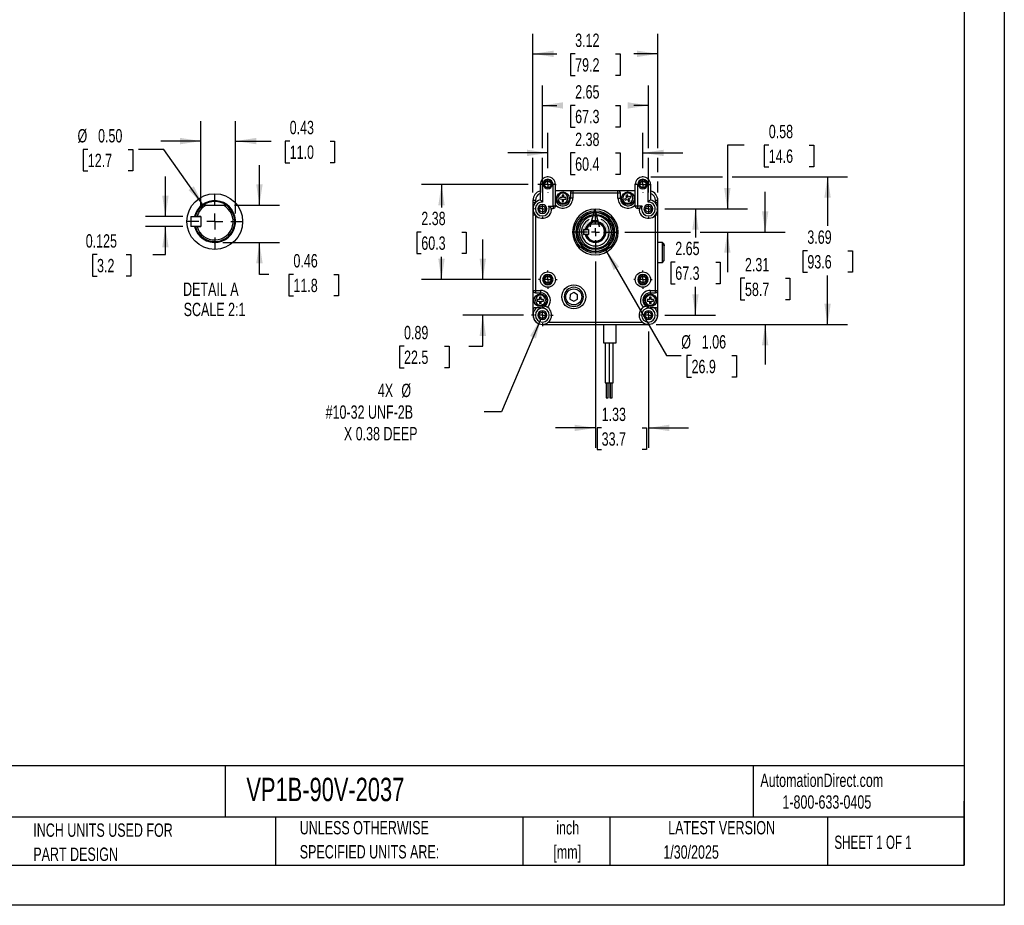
# Model space of a CAD drawing. Header units: inches. Extents: x 0 to 44, y 0 to 34.
# Tile 5 of 6: x 19.4 to 44, y 0 to 22.1. Entities that reach past the tile are written whole.
import ezdxf

# ---------------------------------------------------------------- set-up
doc = ezdxf.new("R2010")
doc.units = ezdxf.units.IN
doc.header["$LTSCALE"] = 4
doc.header["$MEASUREMENT"] = 0
doc.linetypes.add('CENTERX2', pattern=[0.8, 0.5, -0.1, 0.1, -0.1])
doc.layers.add('CENTER', color=40, linetype='CENTERX2')
doc.layers.add('SLD-DEFPOINTS', color=7, linetype='Continuous')
doc.layers.add('DIMENSIONS', color=140, linetype='Continuous', lineweight=25)
doc.layers.add('TEXT', color=140, linetype='Continuous', lineweight=25)
doc.styles.add('SLDTEXTSTYLE0', font='TXT', dxfattribs={"width": 0.7})
doc.styles.add('SLDTEXTSTYLE1', font='TXT', dxfattribs={"width": 0.65})
doc.dimstyles.new('SLDDIMSTYLE0', dxfattribs={"dimtxt": 0.339844, "dimasz": 0.52, "dimexe": 0, "dimexo": 0.0625, "dimgap": 0.084961, "dimtad": 0, "dimtih": 1, "dimtoh": 1, "dimrnd": 1e-09, "dimzin": 12, "dimdsep": 46, "dimtxsty": 'SLDTEXTSTYLE0', "dimsah": 1, "dimcen": 0.09, "dimadec": 0, "dimazin": 3, "dimtfac": 1, "dimtofl": 0, "dimtmove": 0, "dimatfit": 3, "dimfxl": 0, "dimfrac": 2, "dimtolj": 1, "dimtzin": 12, "dimarcsym": 0})
doc.dimstyles.new('SLDDIMSTYLE1', dxfattribs={"dimtxt": 0.339844, "dimasz": 0.52, "dimexe": 0, "dimexo": 0.0625, "dimgap": 0.084961, "dimtad": 0, "dimtih": 1, "dimtoh": 1, "dimrnd": 1e-09, "dimdsep": 46, "dimtxsty": 'SLDTEXTSTYLE0', "dimsah": 1, "dimcen": 0.09, "dimadec": 0, "dimazin": 2, "dimtfac": 1, "dimtmove": 0, "dimatfit": 0, "dimfxl": 0, "dimfrac": 2, "dimtolj": 1, "dimtzin": 12, "dimarcsym": 0})
doc.dimstyles.new('SLDDIMSTYLE2', dxfattribs={"dimtxt": 0.339844, "dimasz": 0.52, "dimexe": 0, "dimexo": 0.0625, "dimgap": 0.084961, "dimtad": 0, "dimtih": 1, "dimtoh": 1, "dimrnd": 1e-09, "dimzin": 12, "dimdsep": 46, "dimtxsty": 'SLDTEXTSTYLE0', "dimsah": 1, "dimcen": 0.09, "dimadec": 0, "dimazin": 3, "dimtfac": 1, "dimtmove": 0, "dimatfit": 0, "dimfxl": 0, "dimfrac": 2, "dimtolj": 1, "dimtzin": 12, "dimarcsym": 0})
doc.dimstyles.new('SLDDIMSTYLE3', dxfattribs={"dimtxt": 0.339844, "dimasz": 0.52, "dimexe": 0, "dimexo": 0.0625, "dimgap": 0.084961, "dimtad": 0, "dimtih": 1, "dimtoh": 1, "dimrnd": 1e-09, "dimzin": 12, "dimdsep": 46, "dimtxsty": 'SLDTEXTSTYLE0', "dimsah": 1, "dimcen": 0, "dimadec": 0, "dimazin": 3, "dimtfac": 1, "dimtofl": 0, "dimtmove": 0, "dimatfit": 3, "dimfxl": 0, "dimfrac": 2, "dimtolj": 1, "dimtzin": 12, "dimarcsym": 0})
doc.dimstyles.new('SLDDIMSTYLE4', dxfattribs={"dimtxt": 0.339844, "dimasz": 0.52, "dimexe": 0, "dimexo": 0.0625, "dimgap": 0.084961, "dimtad": 0, "dimtih": 1, "dimtoh": 1, "dimrnd": 1e-09, "dimzin": 12, "dimdsep": 46, "dimtxsty": 'SLDTEXTSTYLE0', "dimsah": 1, "dimcen": 0, "dimadec": 0, "dimazin": 3, "dimtfac": 1, "dimtofl": 0, "dimtmove": 0, "dimatfit": 3, "dimfxl": 0, "dimfrac": 2, "dimtolj": 1, "dimtzin": 12, "dimarcsym": 0})
doc.dimstyles.new('SLDDIMSTYLE7', dxfattribs={"dimtxt": 0.339844, "dimasz": 0.52, "dimexe": 0, "dimexo": 0.0625, "dimgap": 0.084961, "dimtad": 0, "dimtih": 1, "dimtoh": 1, "dimdec": 3, "dimlfac": 0.5, "dimrnd": 1e-09, "dimdsep": 46, "dimtxsty": 'SLDTEXTSTYLE0', "dimsah": 1, "dimcen": 0.09, "dimadec": 0, "dimazin": 2, "dimtfac": 1, "dimtdec": 3, "dimtmove": 0, "dimatfit": 0, "dimfxl": 0, "dimfrac": 2, "dimtolj": 1, "dimtzin": 12, "dimarcsym": 0})
doc.dimstyles.new('SLDDIMSTYLE8', dxfattribs={"dimtxt": 0.339844, "dimasz": 0.52, "dimexe": 0, "dimexo": 0.0625, "dimgap": 0.084961, "dimtad": 0, "dimtih": 1, "dimtoh": 1, "dimlfac": 0.5, "dimrnd": 1e-09, "dimzin": 0, "dimdsep": 46, "dimtxsty": 'SLDTEXTSTYLE0', "dimsah": 1, "dimcen": 0, "dimadec": 0, "dimazin": 0, "dimtfac": 1, "dimtofl": 0, "dimtmove": 0, "dimatfit": 3, "dimfxl": 0, "dimfrac": 2, "dimtolj": 1, "dimtzin": 12, "dimarcsym": 0})
doc.dimstyles.new('SLDDIMSTYLE9', dxfattribs={"dimtxt": 0.339844, "dimasz": 0.52, "dimexe": 0, "dimexo": 0.0625, "dimgap": 0.084961, "dimtad": 0, "dimtih": 1, "dimtoh": 1, "dimlfac": 0.5, "dimrnd": 1e-09, "dimdsep": 46, "dimtxsty": 'SLDTEXTSTYLE0', "dimsah": 1, "dimcen": 0.09, "dimadec": 0, "dimazin": 2, "dimtfac": 1, "dimtmove": 0, "dimatfit": 0, "dimfxl": 0, "dimfrac": 2, "dimtolj": 1, "dimtzin": 12, "dimarcsym": 0})

# ---------------------------------------------------------------- blocks, each defined once
blk = doc.blocks.new('SW_NOTE_0')
at = {"layer": 'TEXT', "color": 0, "linetype": 'CENTERX2', "lineweight": 18, "char_height": 0.4, "attachment_point": 1, "style": 'SLDTEXTSTYLE0'}
for s, insert in [('IRONHORSE VP1 SERIES PARALLEL SHAFT DC GEAR MOTOR, 1/25HP, 90 VDC, 37RPM,', (0, 0.516)), ('74LB-IN FULL LOAD TORQUE, 0.67 FLA, 79:1 RATIO, 1/2IN SHAFT DIAMETER', (0, -0.064))]:
    blk.add_mtext(s, dxfattribs=dict(at, insert=insert))
blk = doc.blocks.new('SW_NOTE_0_1')
at = {"layer": 'TEXT', "color": 0, "linetype": 'CENTERX2', "lineweight": 18, "char_height": 0.3333, "attachment_point": 2, "style": 'SLDTEXTSTYLE0'}
for s, insert in [('inch', (0.5, 0.43)), ('[mm]', (0.489, -0.172))]:
    blk.add_mtext(s, dxfattribs=dict(at, insert=insert))
blk = doc.blocks.new('SW_NOTE_0_2')
at = {"layer": 'TEXT', "color": 0, "linetype": 'CENTERX2', "lineweight": 18, "char_height": 0.33333, "attachment_point": 1, "style": 'SLDTEXTSTYLE0'}
for s, insert in [('UNLESS OTHERWISE', (0, 0.43)), ('SPECIFIED UNITS ARE:', (0, -0.172))]:
    blk.add_mtext(s, dxfattribs=dict(at, insert=insert))
blk = doc.blocks.new('SW_NOTE_0_6')
at = {"layer": 'TEXT', "color": 0, "linetype": 'CENTERX2', "lineweight": 18, "char_height": 0.33333, "attachment_point": 1, "style": 'SLDTEXTSTYLE0'}
for s, insert in [('INCH UNITS USED FOR', (0, 0.43)), ('PART DESIGN', (0, -0.172))]:
    blk.add_mtext(s, dxfattribs=dict(at, insert=insert))
blk = doc.blocks.new('_D')
at = {"layer": 'DIMENSIONS'}
for p, q in [((32.457, 18.907), (32.457, 20.472)), ((35.107, 18.907), (35.107, 20.472)), ((32.457, 19.972), (32.817, 19.972)), ((33.277, 19.972), (33.163, 19.972)), ((33.163, 19.972), (33.163, 19.432)), ((34.287, 19.972), (34.401, 19.972)), ((34.401, 19.972), (34.401, 19.432)), ((35.107, 19.972), (34.747, 19.972)), ((33.163, 19.432), (33.277, 19.432)), ((34.401, 19.432), (34.287, 19.432)), ((32.457, 17.797), (32.457, 18.667)), ((35.107, 17.797), (35.107, 18.667))]:
    blk.add_line(p, q, dxfattribs=at)
for points in [[(32.457, 19.972), (32.977, 19.892), (32.977, 20.052)], [(35.107, 19.972), (34.587, 20.052), (34.587, 19.892)]]:
    blk.add_solid(points, dxfattribs=at)
at = {"layer": 'DIMENSIONS', "char_height": 0.3333, "attachment_point": 1, "style": 'SLDTEXTSTYLE0'}
for s, insert in [('2.65', (33.277, 20.478)), ('67.3', (33.277, 19.862))]:
    blk.add_mtext(s, dxfattribs=dict(at, insert=insert))
blk = doc.blocks.new('_D_1')
at = {"layer": 'DIMENSIONS'}
for p, q in [((32.222, 18.907), (32.222, 21.761)), ((35.342, 18.907), (35.342, 21.761)), ((32.222, 21.261), (32.817, 21.261)), ((33.277, 21.261), (33.163, 21.261)), ((33.163, 21.261), (33.163, 20.721)), ((34.287, 21.261), (34.401, 21.261)), ((34.401, 21.261), (34.401, 20.721)), ((35.342, 21.261), (34.747, 21.261)), ((33.163, 20.721), (33.277, 20.721)), ((34.401, 20.721), (34.287, 20.721)), ((32.222, 17.802), (32.222, 18.667)), ((35.342, 18.309), (35.342, 18.667)), ((35.342, 17.802), (35.342, 18.069))]:
    blk.add_line(p, q, dxfattribs=at)
for points in [[(32.222, 21.261), (32.742, 21.181), (32.742, 21.341)], [(35.342, 21.261), (34.822, 21.341), (34.822, 21.181)]]:
    blk.add_solid(points, dxfattribs=at)
at = {"layer": 'DIMENSIONS', "char_height": 0.3333, "attachment_point": 1, "style": 'SLDTEXTSTYLE0'}
for s, insert in [('3.12', (33.277, 21.767)), ('79.2', (33.277, 21.151))]:
    blk.add_mtext(s, dxfattribs=dict(at, insert=insert))
blk = doc.blocks.new('_D_2')
at = {"layer": 'DIMENSIONS'}
for p, q in [((35.17, 18.189), (36.96, 18.189)), ((37.2, 18.189), (40.084, 18.189)), ((39.584, 18.189), (39.584, 16.962)), ((39.079, 16.346), (38.965, 16.346)), ((38.965, 16.346), (38.965, 15.806)), ((40.089, 16.346), (40.203, 16.346)), ((40.203, 16.346), (40.203, 15.806)), ((38.965, 15.806), (39.079, 15.806)), ((40.203, 15.806), (40.089, 15.806)), ((39.584, 14.502), (39.584, 15.729)), ((35.302, 14.502), (40.084, 14.502))]:
    blk.add_line(p, q, dxfattribs=at)
for points in [[(39.584, 18.189), (39.504, 17.669), (39.664, 17.669)], [(39.584, 14.502), (39.664, 15.022), (39.504, 15.022)]]:
    blk.add_solid(points, dxfattribs=at)
at = {"layer": 'DIMENSIONS', "char_height": 0.3333, "attachment_point": 1, "style": 'SLDTEXTSTYLE0'}
for s, insert in [('3.69', (39.079, 16.851)), ('93.6', (39.079, 16.235))]:
    blk.add_mtext(s, dxfattribs=dict(at, insert=insert))
blk = doc.blocks.new('_D_3')
at = {"layer": 'DIMENSIONS'}
for p, q in [((35.517, 17.387), (36.783, 17.387)), ((36.283, 17.387), (36.283, 16.678)), ((35.778, 16.062), (35.664, 16.062)), ((35.664, 16.062), (35.664, 15.522)), ((36.788, 16.062), (36.902, 16.062)), ((36.902, 16.062), (36.902, 15.522)), ((35.664, 15.522), (35.778, 15.522)), ((36.902, 15.522), (36.788, 15.522)), ((36.283, 14.737), (36.283, 15.446)), ((35.517, 14.737), (36.783, 14.737))]:
    blk.add_line(p, q, dxfattribs=at)
for points in [[(36.283, 17.387), (36.203, 16.867), (36.363, 16.867)], [(36.283, 14.737), (36.363, 15.257), (36.203, 15.257)]]:
    blk.add_solid(points, dxfattribs=at)
at = {"layer": 'DIMENSIONS', "char_height": 0.3333, "attachment_point": 1, "style": 'SLDTEXTSTYLE0'}
for s, insert in [('2.65', (35.778, 16.568)), ('67.3', (35.778, 15.952))]:
    blk.add_mtext(s, dxfattribs=dict(at, insert=insert))
blk = doc.blocks.new('_D_4')
at = {"layer": 'DIMENSIONS'}
for p, q in [((30.969, 15.624), (30.969, 16.624)), ((32.164, 15.624), (30.469, 15.624)), ((31.984, 14.737), (30.469, 14.737)), ((30.969, 13.962), (30.969, 14.737)), ((29.001, 13.962), (28.887, 13.962)), ((28.887, 13.962), (28.887, 13.422)), ((30.011, 13.962), (30.125, 13.962)), ((30.125, 13.962), (30.125, 13.422)), ((30.623, 13.962), (30.969, 13.962)), ((28.887, 13.422), (29.001, 13.422)), ((30.125, 13.422), (30.011, 13.422))]:
    blk.add_line(p, q, dxfattribs=at)
for points in [[(30.969, 15.624), (31.049, 16.144), (30.889, 16.144)], [(30.969, 14.737), (30.889, 14.217), (31.049, 14.217)]]:
    blk.add_solid(points, dxfattribs=at)
at = {"layer": 'DIMENSIONS', "char_height": 0.3333, "attachment_point": 1, "style": 'SLDTEXTSTYLE0'}
for s, insert in [('0.89', (29.001, 14.467)), ('22.5', (29.001, 13.851))]:
    blk.add_mtext(s, dxfattribs=dict(at, insert=insert))
blk = doc.blocks.new('_D_5')
at = {"layer": 'DIMENSIONS'}
for p, q in [((32.102, 17.999), (29.437, 17.999)), ((29.937, 17.999), (29.937, 17.428)), ((32.394, 17.999), (32.342, 17.999)), ((29.432, 16.812), (29.318, 16.812)), ((29.318, 16.812), (29.318, 16.272)), ((30.442, 16.812), (30.556, 16.812)), ((30.556, 16.812), (30.556, 16.272)), ((29.318, 16.272), (29.432, 16.272)), ((30.556, 16.272), (30.442, 16.272)), ((29.937, 15.624), (29.937, 16.195)), ((32.164, 15.624), (29.437, 15.624))]:
    blk.add_line(p, q, dxfattribs=at)
for points in [[(29.937, 17.999), (29.857, 17.479), (30.017, 17.479)], [(29.937, 15.624), (30.017, 16.144), (29.857, 16.144)]]:
    blk.add_solid(points, dxfattribs=at)
at = {"layer": 'DIMENSIONS', "char_height": 0.3333, "attachment_point": 1, "style": 'SLDTEXTSTYLE0'}
for s, insert in [('2.38', (29.432, 17.317)), ('60.3', (29.432, 16.701))]:
    blk.add_mtext(s, dxfattribs=dict(at, insert=insert))
blk = doc.blocks.new('_D_6')
at = {"layer": 'DIMENSIONS'}
for p, q in [((38.025, 16.812), (38.025, 17.812)), ((34.519, 16.812), (36.163, 16.812)), ((36.403, 16.812), (38.525, 16.812)), ((37.52, 15.657), (37.406, 15.657)), ((37.406, 15.657), (37.406, 15.117)), ((38.53, 15.657), (38.644, 15.657)), ((38.644, 15.657), (38.644, 15.117)), ((37.406, 15.117), (37.52, 15.117)), ((38.644, 15.117), (38.53, 15.117)), ((35.302, 14.502), (38.525, 14.502)), ((38.025, 14.502), (38.025, 13.502))]:
    blk.add_line(p, q, dxfattribs=at)
for points in [[(38.025, 16.812), (38.105, 17.332), (37.945, 17.332)], [(38.025, 14.502), (37.945, 13.982), (38.105, 13.982)]]:
    blk.add_solid(points, dxfattribs=at)
at = {"layer": 'DIMENSIONS', "char_height": 0.3333, "attachment_point": 1, "style": 'SLDTEXTSTYLE0'}
for s, insert in [('2.31', (37.52, 16.163)), ('58.7', (37.52, 15.546))]:
    blk.add_mtext(s, dxfattribs=dict(at, insert=insert))
blk = doc.blocks.new('_D_7')
at = {"layer": 'DIMENSIONS'}
for p, q in [((37.502, 18.982), (37.08, 18.982)), ((37.08, 18.982), (37.08, 17.387)), ((38.115, 18.982), (38.001, 18.982)), ((38.001, 18.982), (38.001, 18.442)), ((39.125, 18.982), (39.239, 18.982)), ((39.239, 18.982), (39.239, 18.442)), ((38.001, 18.442), (38.115, 18.442)), ((39.239, 18.442), (39.125, 18.442)), ((35.517, 17.387), (37.58, 17.387)), ((34.519, 16.812), (36.163, 16.812)), ((36.403, 16.812), (37.58, 16.812)), ((37.08, 16.812), (37.08, 15.812))]:
    blk.add_line(p, q, dxfattribs=at)
for points in [[(37.08, 17.387), (37.16, 17.907), (37, 17.907)], [(37.08, 16.812), (37, 16.292), (37.16, 16.292)]]:
    blk.add_solid(points, dxfattribs=at)
at = {"layer": 'DIMENSIONS', "char_height": 0.3333, "attachment_point": 1, "style": 'SLDTEXTSTYLE0'}
for s, insert in [('0.58', (38.115, 19.488)), ('14.6', (38.115, 18.872))]:
    blk.add_mtext(s, dxfattribs=dict(at, insert=insert))
blk = doc.blocks.new('_D_8')
at = {"layer": 'DIMENSIONS'}
for p, q in [((34.047, 16.353), (35.561, 13.73)), ((35.561, 13.73), (35.928, 13.73)), ((36.185, 13.73), (36.071, 13.73)), ((36.071, 13.73), (36.071, 13.19)), ((37.195, 13.73), (37.309, 13.73)), ((37.309, 13.73), (37.309, 13.19)), ((36.071, 13.19), (36.185, 13.19)), ((37.309, 13.19), (37.195, 13.19))]:
    blk.add_line(p, q, dxfattribs=at)
blk.add_solid([(34.047, 16.353), (34.238, 15.862), (34.376, 15.942)], dxfattribs=at)
at = {"layer": 'DIMENSIONS', "char_height": 0.3333, "attachment_point": 1, "style": 'SLDTEXTSTYLE0'}
for s, insert in [('%%c', (35.928, 14.236)), ('1.06', (36.441, 14.236)), ('26.9', (36.185, 13.62))]:
    blk.add_mtext(s, dxfattribs=dict(at, insert=insert))
blk = doc.blocks.new('_D_9')
at = {"layer": 'DIMENSIONS'}
for p, q in [((32.426, 14.664), (31.44, 12.324)), ((31.44, 12.324), (31.003, 12.324))]:
    blk.add_line(p, q, dxfattribs=at)
blk.add_solid([(32.426, 14.664), (32.151, 14.216), (32.298, 14.154)], dxfattribs=at)
at = {"layer": 'DIMENSIONS', "attachment_point": 1, "style": 'SLDTEXTSTYLE0'}
for s, insert, char_height in [('4X', (28.347, 13.023), 0.3333), ('%%c', (28.934, 13.023), 0.3333), ('#10-32 UNF-2B', (27.041, 12.483), 0.33333), ('X 0.38 DEEP', (27.498, 11.943), 0.33333)]:
    blk.add_mtext(s, dxfattribs=dict(at, insert=insert, char_height=char_height))
blk = doc.blocks.new('_D_10')
at = {"layer": 'DIMENSIONS'}
for p, q in [((33.782, 16.074), (33.782, 11.42)), ((35.107, 14.327), (35.107, 11.42)), ((33.782, 11.92), (32.782, 11.92)), ((33.939, 11.92), (33.825, 11.92)), ((33.825, 11.92), (33.825, 11.38)), ((34.949, 11.92), (35.063, 11.92)), ((35.063, 11.92), (35.063, 11.38)), ((35.107, 11.92), (36.107, 11.92)), ((33.825, 11.38), (33.939, 11.38)), ((35.063, 11.38), (34.949, 11.38))]:
    blk.add_line(p, q, dxfattribs=at)
for points in [[(33.782, 11.92), (33.262, 12), (33.262, 11.84)], [(35.107, 11.92), (35.627, 11.84), (35.627, 12)]]:
    blk.add_solid(points, dxfattribs=at)
at = {"layer": 'DIMENSIONS', "char_height": 0.3333, "attachment_point": 1, "style": 'SLDTEXTSTYLE0'}
for s, insert in [('1.33', (33.939, 12.426)), ('33.7', (33.939, 11.81))]:
    blk.add_mtext(s, dxfattribs=dict(at, insert=insert))
blk = doc.blocks.new('_D_11')
at = {"layer": 'DIMENSIONS'}
for p, q in [((32.594, 18.409), (32.594, 19.287)), ((34.97, 18.409), (34.97, 19.287)), ((32.594, 18.787), (31.594, 18.787)), ((33.277, 18.787), (33.163, 18.787)), ((33.163, 18.787), (33.163, 18.246)), ((34.287, 18.787), (34.401, 18.787)), ((34.401, 18.787), (34.401, 18.246)), ((34.97, 18.787), (35.97, 18.787)), ((33.163, 18.246), (33.277, 18.246)), ((34.401, 18.246), (34.287, 18.246))]:
    blk.add_line(p, q, dxfattribs=at)
for points in [[(32.594, 18.787), (32.074, 18.867), (32.074, 18.707)], [(34.97, 18.787), (35.49, 18.707), (35.49, 18.867)]]:
    blk.add_solid(points, dxfattribs=at)
at = {"layer": 'DIMENSIONS', "char_height": 0.3333, "attachment_point": 1, "style": 'SLDTEXTSTYLE0'}
for s, insert in [('2.38', (33.277, 19.292)), ('60.4', (33.277, 18.676))]:
    blk.add_mtext(s, dxfattribs=dict(at, insert=insert))
blk = doc.blocks.new('SW_CENTERMARKSYMBOL_0')
at = {"layer": 'CENTER', "color": 0}
for p, q in [((0, 0.2), (0, 0.5375)), ((-0.2, 0), (-0.5375, 0)), ((0, 0), (-0.1, 0)), ((0, 0), (0, 0.1)), ((0, 0), (0, -0.1)), ((0, 0), (0.1, 0)), ((0.2, 0), (0.5375, 0)), ((0, -0.2), (0, -0.5375))]:
    blk.add_line(p, q, dxfattribs=at)
blk = doc.blocks.new('SW_CENTERMARKSYMBOL_1')
at = {"layer": 'CENTER', "color": 0}
for p, q in [((-0.2, 0), (-0.21, 0)), ((0, 0), (-0.1, 0)), ((0, 0.2), (0, 0.21)), ((0, 0), (0, 0.1)), ((0, 0), (0, -0.1)), ((0, 0), (0.1, 0)), ((0.2, 0), (0.21, 0)), ((0, -0.2), (0, -0.21))]:
    blk.add_line(p, q, dxfattribs=at)
blk = doc.blocks.new('SW_CENTERMARKSYMBOL_2')
at = {"layer": 'CENTER', "color": 0}
for p, q in [((0, 0.2), (0, 0.273)), ((-0.2, 0), (-0.273, 0)), ((0, 0), (-0.1, 0)), ((0, 0), (0, 0.1)), ((0, 0), (0, -0.1)), ((0, 0), (0.1, 0)), ((0.2, 0), (0.273, 0)), ((0, -0.2), (0, -0.273))]:
    blk.add_line(p, q, dxfattribs=at)
blk = doc.blocks.new('SW_CENTERMARKSYMBOL_3')
at = {"layer": 'CENTER', "color": 0}
for p, q in [((-0.2, 0), (-0.23, 0)), ((0, 0), (-0.1, 0)), ((0, 0.2), (0, 0.23)), ((0, 0), (0, 0.1)), ((0, 0), (0, -0.1)), ((0, 0), (0.1, 0)), ((0.2, 0), (0.23, 0)), ((0, -0.2), (0, -0.23))]:
    blk.add_line(p, q, dxfattribs=at)
blk = doc.blocks.new('SW_CENTERMARKSYMBOL_4')
at = {"layer": 'CENTER', "color": 0}
for p, q in [((-0.2, 0), (-0.23, 0)), ((0, 0), (-0.1, 0)), ((0, 0.2), (0, 0.23)), ((0, 0), (0, 0.1)), ((0, 0), (0, -0.1)), ((0, 0), (0.1, 0)), ((0.2, 0), (0.23, 0)), ((0, -0.2), (0, -0.23))]:
    blk.add_line(p, q, dxfattribs=at)
blk = doc.blocks.new('SW_CENTERMARKSYMBOL_5')
at = {"layer": 'CENTER', "color": 0}
for p, q in [((-0.2, 0), (-0.21, 0)), ((0, 0), (-0.1, 0)), ((0, 0.2), (0, 0.21)), ((0, 0), (0, 0.1)), ((0, 0), (0, -0.1)), ((0, 0), (0.1, 0)), ((0.2, 0), (0.21, 0)), ((0, -0.2), (0, -0.21))]:
    blk.add_line(p, q, dxfattribs=at)
blk = doc.blocks.new('SW_CENTERMARKSYMBOL_6')
at = {"layer": 'CENTER', "color": 0}
for p, q in [((-0.2, 0), (-0.21, 0)), ((0, 0), (-0.1, 0)), ((0, 0.2), (0, 0.21)), ((0, 0), (0, 0.1)), ((0, 0), (0, -0.1)), ((0, 0), (0.1, 0)), ((0.2, 0), (0.21, 0)), ((0, -0.2), (0, -0.21))]:
    blk.add_line(p, q, dxfattribs=at)
blk = doc.blocks.new('SW_CENTERMARKSYMBOL_7')
at = {"layer": 'CENTER', "color": 0}
for p, q in [((-0.2, 0), (-0.21, 0)), ((0, 0), (-0.1, 0)), ((0, 0.2), (0, 0.21)), ((0, 0), (0, 0.1)), ((0, 0), (0, -0.1)), ((0, 0), (0.1, 0)), ((0.2, 0), (0.21, 0)), ((0, -0.2), (0, -0.21))]:
    blk.add_line(p, q, dxfattribs=at)
blk = doc.blocks.new('SW_CENTERMARKSYMBOL_8')
at = {"layer": 'CENTER', "color": 0}
for p, q in [((-0.2, 0), (-0.21, 0)), ((0, 0), (-0.1, 0)), ((0, 0.2), (0, 0.21)), ((0, 0), (0, 0.1)), ((0, 0), (0, -0.1)), ((0, 0), (0.1, 0)), ((0.2, 0), (0.21, 0)), ((0, -0.2), (0, -0.21))]:
    blk.add_line(p, q, dxfattribs=at)
blk = doc.blocks.new('_D_19')
at = {"layer": 'DIMENSIONS'}
for p, q in [((23.038, 17.198), (23.038, 18.198)), ((23.475, 17.198), (22.538, 17.198)), ((23.475, 16.948), (22.538, 16.948)), ((23.038, 16.25), (23.038, 16.948)), ((21.33, 16.25), (21.215, 16.25)), ((21.215, 16.25), (21.215, 15.71)), ((22.057, 16.25), (22.171, 16.25)), ((22.171, 16.25), (22.171, 15.71)), ((22.724, 16.25), (23.038, 16.25)), ((21.215, 15.71), (21.33, 15.71)), ((22.171, 15.71), (22.057, 15.71))]:
    blk.add_line(p, q, dxfattribs=at)
for points in [[(23.038, 17.198), (23.118, 17.718), (22.958, 17.718)], [(23.038, 16.948), (22.958, 16.428), (23.118, 16.428)]]:
    blk.add_solid(points, dxfattribs=at)
at = {"layer": 'DIMENSIONS', "char_height": 0.3333, "attachment_point": 1, "style": 'SLDTEXTSTYLE0'}
for s, insert in [('0.125', (21.047, 16.756)), ('3.2', (21.33, 16.14))]:
    blk.add_mtext(s, dxfattribs=dict(at, insert=insert))
blk = doc.blocks.new('_D_20')
at = {"layer": 'DIMENSIONS'}
for p, q in [((21.099, 18.876), (20.985, 18.876)), ((20.985, 18.876), (20.985, 18.336)), ((22.109, 18.876), (22.223, 18.876)), ((22.223, 18.876), (22.223, 18.336)), ((23.001, 18.876), (22.365, 18.876)), ((23.983, 17.482), (23.001, 18.876)), ((20.985, 18.336), (21.099, 18.336)), ((22.223, 18.336), (22.109, 18.336))]:
    blk.add_line(p, q, dxfattribs=at)
blk.add_arc((24.27, 17.073), 0.5, 80.1464, 103.9068, dxfattribs=at)
blk.add_solid([(23.983, 17.482), (23.749, 17.953), (23.618, 17.861)], dxfattribs=at)
at = {"layer": 'DIMENSIONS', "char_height": 0.3333, "attachment_point": 1, "style": 'SLDTEXTSTYLE0'}
for s, insert in [('%%c', (20.842, 19.382)), ('0.50', (21.355, 19.382)), ('12.7', (21.099, 18.766))]:
    blk.add_mtext(s, dxfattribs=dict(at, insert=insert))
blk = doc.blocks.new('_D_21')
at = {"layer": 'DIMENSIONS'}
for p, q in [((25.387, 17.479), (25.387, 18.479)), ((24.762, 17.479), (25.887, 17.479)), ((24.47, 16.552), (25.887, 16.552)), ((25.387, 15.755), (25.387, 16.552)), ((25.624, 15.755), (25.387, 15.755)), ((26.237, 15.755), (26.123, 15.755)), ((26.123, 15.755), (26.123, 15.215)), ((27.247, 15.755), (27.361, 15.755)), ((27.361, 15.755), (27.361, 15.215)), ((26.123, 15.215), (26.237, 15.215)), ((27.361, 15.215), (27.247, 15.215))]:
    blk.add_line(p, q, dxfattribs=at)
for points in [[(25.387, 17.479), (25.467, 17.999), (25.307, 17.999)], [(25.387, 16.552), (25.307, 16.032), (25.467, 16.032)]]:
    blk.add_solid(points, dxfattribs=at)
at = {"layer": 'DIMENSIONS', "char_height": 0.3333, "attachment_point": 1, "style": 'SLDTEXTSTYLE0'}
for s, insert in [('0.46', (26.237, 16.261)), ('11.8', (26.237, 15.645))]:
    blk.add_mtext(s, dxfattribs=dict(at, insert=insert))
blk = doc.blocks.new('_D_22')
at = {"layer": 'DIMENSIONS'}
for p, q in [((23.925, 17.399), (23.925, 19.582)), ((24.791, 17.273), (24.791, 19.582)), ((23.925, 19.082), (22.925, 19.082)), ((24.791, 19.082), (25.682, 19.082)), ((26.143, 19.082), (26.029, 19.082)), ((26.029, 19.082), (26.029, 18.542)), ((27.153, 19.082), (27.267, 19.082)), ((27.267, 19.082), (27.267, 18.542)), ((26.029, 18.542), (26.143, 18.542)), ((27.267, 18.542), (27.153, 18.542))]:
    blk.add_line(p, q, dxfattribs=at)
for points in [[(23.925, 19.082), (23.405, 19.162), (23.405, 19.002)], [(24.791, 19.082), (25.311, 19.002), (25.311, 19.162)]]:
    blk.add_solid(points, dxfattribs=at)
at = {"layer": 'DIMENSIONS', "char_height": 0.3333, "attachment_point": 1, "style": 'SLDTEXTSTYLE0'}
for s, insert in [('0.43', (26.143, 19.588)), ('11.0', (26.143, 18.972))]:
    blk.add_mtext(s, dxfattribs=dict(at, insert=insert))
blk = doc.blocks.new('SW_CENTERMARKSYMBOL_10')
at = {"layer": 'CENTER', "color": 0}
for p, q in [((0, 0.4), (0, 0.696)), ((-0.4, 0), (-0.696, 0)), ((0, 0), (-0.2, 0)), ((0, 0), (0, 0.2)), ((0, 0), (0, -0.2)), ((0, 0), (0.2, 0)), ((0.4, 0), (0.696, 0)), ((0, -0.4), (0, -0.696))]:
    blk.add_line(p, q, dxfattribs=at)

msp = doc.modelspace()

# ---------------------------------------------------------------- linework, layer by layer
at = {"color": 7, "linetype": 'Continuous'}
for p, q in [((44.0004, 34.0004), (44.0004, 0.0004)), ((44.0004, 0.0004), (0.0004, 0.0004))]:
    msp.add_line(p, q, dxfattribs=at)
for p, q in [((32.4039, 17.9991), (32.4039, 17.6139)), ((32.4639, 17.9991), (32.4039, 17.9991)), ((32.4639, 17.9991), (32.4639, 17.5599)), ((32.7239, 17.4591), (32.7239, 17.9991)), ((32.7839, 17.9991), (32.7239, 17.9991)), ((32.7839, 17.4591), (32.7839, 17.9991)), ((34.7799, 17.4591), (34.7799, 17.9991)), ((34.8399, 17.9991), (34.7799, 17.9991)), ((34.8399, 17.4591), (34.8399, 17.9991)), ((35.0999, 17.5599), (35.0999, 17.9991)), ((35.0999, 17.9991), (35.1599, 17.9991)), ((35.1599, 17.9991), (35.1599, 17.6139)), ((33.2174, 17.8421), (32.7839, 17.8421)), ((32.951, 17.7359), (32.9502, 17.6754)), ((32.991, 17.7354), (32.951, 17.7359)), ((32.9902, 17.6749), (32.991, 17.7354)), ((33.2174, 17.7821), (33.1574, 17.7821)), ((33.1574, 17.7821), (33.1574, 17.6551)), ((33.2174, 17.8421), (33.2174, 17.7821)), ((34.3464, 17.8421), (33.2174, 17.8421)), ((33.2174, 17.7821), (33.2174, 17.6551)), ((34.3464, 17.7821), (33.2174, 17.7821)), ((34.3464, 17.7821), (34.3464, 17.8421)), ((34.7799, 17.8421), (34.3464, 17.8421)), ((34.3464, 17.6551), (34.3464, 17.7821)), ((34.4064, 17.7821), (34.3464, 17.7821)), ((34.4064, 17.6551), (34.4064, 17.7821)), ((34.5805, 17.7368), (34.544, 17.7206)), ((34.544, 17.7206), (34.5685, 17.6653)), ((34.6051, 17.6815), (34.5805, 17.7368)), ((24.0541, 17.4791), (23.9785, 17.4791)), ((24.0541, 17.4791), (24.4866, 17.4791)), ((24.5622, 17.4791), (24.4866, 17.4791)), ((32.2219, 17.6021), (32.2219, 17.5409)), ((32.2819, 17.6021), (32.2219, 17.6021)), ((32.2219, 17.5409), (32.2219, 17.2334)), ((32.2819, 17.5409), (32.2219, 17.5409)), ((32.2819, 17.5409), (32.2819, 17.6021)), ((32.8897, 17.6762), (32.8892, 17.6362)), ((32.8892, 17.6362), (32.9497, 17.6354)), ((32.9502, 17.6754), (32.8897, 17.6762)), ((32.9497, 17.6354), (32.9488, 17.5749)), ((32.9488, 17.5749), (32.9888, 17.5744)), ((32.9888, 17.5744), (32.9897, 17.6349)), ((32.9897, 17.6349), (33.0502, 17.634)), ((33.0507, 17.674), (32.9902, 17.6749)), ((33.0502, 17.634), (33.0507, 17.674)), ((33.2174, 17.6551), (33.1574, 17.6551)), ((34.3464, 17.6551), (34.4064, 17.6551)), ((34.5685, 17.6653), (34.5132, 17.6407)), ((34.5132, 17.6407), (34.5295, 17.6042)), ((34.5295, 17.6042), (34.5848, 17.6287)), ((34.5848, 17.6287), (34.6093, 17.5734)), ((34.6604, 17.7061), (34.6051, 17.6815)), ((34.6093, 17.5734), (34.6459, 17.5897)), ((34.6213, 17.645), (34.6766, 17.6695)), ((34.6459, 17.5897), (34.6213, 17.645)), ((34.6766, 17.6695), (34.6604, 17.7061)), ((35.2819, 17.6021), (35.2819, 17.5409)), ((35.3419, 17.6021), (35.2819, 17.6021)), ((35.3419, 17.5409), (35.2819, 17.5409)), ((35.3419, 17.5409), (35.3419, 17.6021)), ((35.3419, 17.2334), (35.3419, 17.5409)), ((32.2819, 17.2334), (32.2219, 17.2334)), ((32.2219, 17.2334), (32.2219, 15.3546)), ((32.2819, 17.2334), (32.2819, 15.3546)), ((32.6142, 17.4591), (32.7239, 17.4591)), ((32.6896, 17.3991), (32.7239, 17.3991)), ((32.7839, 17.4591), (32.7239, 17.4591)), ((32.7239, 17.4591), (32.7239, 17.3991)), ((34.8399, 17.4591), (34.7799, 17.4591)), ((34.9497, 17.4591), (34.8399, 17.4591)), ((34.8399, 17.3991), (34.8399, 17.4591)), ((34.8743, 17.3991), (34.8399, 17.3991)), ((35.3419, 17.2334), (35.2819, 17.2334)), ((35.2819, 15.3546), (35.2819, 17.2334)), ((35.3419, 15.3546), (35.3419, 17.2334)), ((23.6753, 17.1981), (23.6753, 16.9481)), ((23.6753, 17.1981), (23.9253, 17.1981)), ((23.7865, 17.1991), (23.8279, 17.1991)), ((23.9253, 17.1991), (23.8279, 17.1991)), ((23.9253, 17.1991), (23.9253, 16.9471)), ((23.9253, 17.1981), (23.9253, 16.9481)), ((33.6738, 17.0147), (33.636, 17.0147)), ((33.6738, 17.0147), (33.8901, 17.0147)), ((33.9278, 17.0147), (33.8901, 17.0147)), ((23.9253, 16.9481), (23.6753, 16.9481)), ((23.8279, 16.9471), (23.7865, 16.9471)), ((23.8279, 16.9471), (23.9253, 16.9471)), ((33.4844, 16.8742), (33.4844, 16.7492)), ((33.4844, 16.8742), (33.6094, 16.8742)), ((33.6094, 16.7492), (33.4844, 16.7492)), ((33.54, 16.8747), (33.5607, 16.8747)), ((33.5607, 16.7487), (33.54, 16.7487)), ((33.6094, 16.8747), (33.5607, 16.8747)), ((33.5607, 16.7487), (33.6094, 16.7487)), ((33.6094, 16.8747), (33.6094, 16.7487)), ((33.6094, 16.8742), (33.6094, 16.7492)), ((35.4589, 16.5531), (35.3419, 16.5531)), ((35.4549, 16.5318), (35.4589, 16.5318)), ((35.4549, 16.5318), (35.4549, 16.5071)), ((35.4589, 16.5071), (35.4549, 16.5071)), ((35.5049, 16.5071), (35.4589, 16.5531)), ((35.4589, 16.5318), (35.4589, 16.5531)), ((35.4589, 16.5318), (35.5049, 16.4915)), ((35.4589, 16.0531), (35.4589, 16.5071)), ((35.5049, 16.4669), (35.4589, 16.5071)), ((35.5049, 16.4915), (35.5049, 16.5071)), ((35.5049, 16.4915), (35.5049, 16.4669)), ((35.5049, 16.0991), (35.5049, 16.4669)), ((35.3419, 16.0531), (35.4589, 16.0531)), ((35.4589, 16.0531), (35.5049, 16.0991)), ((32.2219, 15.3546), (32.2819, 15.3546)), ((32.2219, 15.3546), (32.2219, 14.8596)), ((32.2819, 15.3546), (32.4089, 15.3546)), ((32.2819, 15.3546), (32.2819, 15.2946)), ((32.2819, 15.2946), (32.4089, 15.2946)), ((32.4089, 15.3546), (32.4089, 15.2946)), ((33.2438, 15.3018), (33.1479, 15.2486)), ((33.3379, 15.2454), (33.2438, 15.3018)), ((35.1549, 15.3546), (35.2819, 15.3546)), ((35.1549, 15.3546), (35.1549, 15.2946)), ((35.1549, 15.2946), (35.2819, 15.2946)), ((35.2819, 15.2946), (35.2819, 15.3546)), ((35.2819, 15.3546), (35.3419, 15.3546)), ((35.3419, 14.8596), (35.3419, 15.3546)), ((32.3888, 15.127), (32.3283, 15.1266)), ((32.3283, 15.1266), (32.3286, 15.0866)), ((32.3286, 15.0866), (32.3891, 15.087)), ((32.4284, 15.1878), (32.3884, 15.1875)), ((32.3884, 15.1875), (32.3888, 15.127)), ((32.3891, 15.087), (32.3895, 15.0265)), ((32.3895, 15.0265), (32.4295, 15.0268)), ((32.4288, 15.1273), (32.4284, 15.1878)), ((32.4893, 15.1277), (32.4288, 15.1273)), ((32.4291, 15.0873), (32.4896, 15.0877)), ((32.4295, 15.0268), (32.4291, 15.0873)), ((32.4896, 15.0877), (32.4893, 15.1277)), ((33.1479, 15.2486), (33.146, 15.1389)), ((33.146, 15.1389), (33.2401, 15.0824)), ((33.2401, 15.0824), (33.336, 15.1357)), ((33.336, 15.1357), (33.3379, 15.2454)), ((35.0745, 15.1275), (35.0744, 15.0875)), ((35.0744, 15.0875), (35.1348, 15.0872)), ((35.135, 15.1272), (35.0745, 15.1275)), ((35.1348, 15.0872), (35.1346, 15.0267)), ((35.1346, 15.0267), (35.1746, 15.0265)), ((35.1353, 15.1877), (35.135, 15.1272)), ((35.1753, 15.1875), (35.1353, 15.1877)), ((35.1746, 15.0265), (35.1748, 15.087)), ((35.1748, 15.087), (35.2353, 15.0868)), ((35.175, 15.127), (35.1753, 15.1875)), ((35.2355, 15.1268), (35.175, 15.127)), ((35.2353, 15.0868), (35.2355, 15.1268)), ((32.2219, 14.8596), (32.2219, 14.7421)), ((32.3122, 14.9196), (32.2819, 14.9196)), ((32.4089, 14.9196), (32.3122, 14.9196)), ((35.2517, 14.9196), (35.1549, 14.9196)), ((35.2819, 14.9196), (35.2517, 14.9196)), ((35.3419, 14.7421), (35.3419, 14.8596)), ((32.6107, 14.5621), (34.9532, 14.5621)), ((35.2589, 14.5606), (35.2716, 14.5724)), ((32.4619, 14.5021), (35.1019, 14.5021)), ((33.9887, 14.5021), (33.9887, 14.048)), ((34.3012, 14.048), (34.3012, 14.5021)), ((33.9887, 14.048), (34.3012, 14.048)), ((34.0261, 14.048), (34.0261, 13.048)), ((34.1242, 14.048), (34.1242, 13.048)), ((34.2292, 13.048), (34.2292, 14.048)), ((34.0261, 13.048), (34.1242, 13.048)), ((34.0526, 13.048), (34.0526, 12.673)), ((34.1046, 12.673), (34.1046, 13.048)), ((34.1242, 13.048), (34.2292, 13.048)), ((34.1434, 13.048), (34.1434, 12.673)), ((34.1507, 13.048), (34.1507, 12.673)), ((34.2027, 12.673), (34.2027, 13.048)), ((34.0526, 12.673), (34.1046, 12.673)), ((34.1434, 12.673), (34.1507, 12.673)), ((34.1507, 12.673), (34.2027, 12.673))]:
    msp.add_line(p, q)
at = {"flags": 128}
for points in [[(32.6299, 17.3871), (32.6259, 17.424), (32.6142, 17.4591)], [(34.9497, 17.4591), (34.938, 17.424), (34.934, 17.3871)]]:
    msp.add_lwpolyline(points, dxfattribs=at)
for centre, radius in [((32.5939, 17.9991), 0.079), ((34.9699, 17.9991), 0.079), ((32.9699, 17.6551), 0.157), ((34.5949, 17.6551), 0.157), ((32.4569, 17.3871), 0.079), ((33.7819, 16.8117), 0.53), ((33.7819, 16.8117), 0.4405), ((33.7819, 16.8117), 0.4375), ((35.1069, 17.3871), 0.079), ((32.5939, 15.6241), 0.19), ((34.9699, 15.6241), 0.19), ((32.5939, 15.6241), 0.079), ((34.9699, 15.6241), 0.079), ((32.4089, 15.1071), 0.157), ((33.2419, 15.1921), 0.3), ((33.2419, 15.1921), 0.1985), ((35.1549, 15.1071), 0.157), ((32.4569, 14.7371), 0.079), ((35.1069, 14.7371), 0.079)]:
    msp.add_circle(centre, radius)
for centre, radius, start, end in [((32.5939, 17.9991), 0.19, 0, 180), ((32.5939, 17.9991), 0.13, 360, 180), ((32.5939, 17.9991), 0.11, 0, 180), ((32.5939, 17.9991), 0.11, 180, 0), ((34.9699, 17.9991), 0.19, 0, 180), ((34.9699, 17.9991), 0.13, 360, 180), ((34.9699, 17.9991), 0.11, 0, 180), ((34.9699, 17.9991), 0.11, 180, 0), ((32.4619, 17.6021), 0.24, 103.98493, 180), ((32.4619, 17.6021), 0.18, 108.79737, 180), ((32.9699, 17.6551), 0.127, 359.22299, 179.22299), ((33.2174, 17.7821), 0.06, 90, 180), ((34.3464, 17.7821), 0.06, 0, 90), ((34.5949, 17.6551), 0.127, 113.94198, 293.94198), ((34.5949, 17.6551), 0.127, 293.94198, 113.94198), ((35.1019, 17.6021), 0.24, 0, 76.01507), ((35.1019, 17.6021), 0.18, 360, 71.20263), ((24.2703, 17.0731), 0.521, 4.56134, 166.11799), ((24.2703, 17.0731), 0.5, 194.5959, 54.29179), ((24.2703, 17.0731), 0.5, 125.70823, 165.40407), ((24.2703, 17.0731), 0.46, 118.04133, 164.10276), ((24.2703, 17.0731), 0.46, 195.89725, 61.95867), ((24.2703, 17.0731), 0.5, 54.29182, 125.70818), ((32.4569, 17.3871), 0.2329, 103.15212, 2.95306), ((32.4569, 17.3871), 0.1729, 87.68009, 180), ((32.4569, 17.3871), 0.11, 0, 180), ((31.9966, 17.1013), 0.6547, 44.46074, 51.53122), ((32.9699, 17.6551), 0.2475, 221.2782, 0), ((32.9699, 17.6551), 0.1875, 187.25225, 0), ((32.9699, 17.6551), 0.127, 179.22299, 359.22299), ((34.5949, 17.6551), 0.2485, 180, 318.11332), ((34.5949, 17.6551), 0.1885, 180, 348.94165), ((35.1069, 17.3871), 0.2329, 177.04694, 76.84788), ((35.1069, 17.3871), 0.11, 0, 180), ((35.5671, 17.1015), 0.6545, 128.46743, 135.54061), ((35.1069, 17.3871), 0.1729, 0, 92.31991), ((32.4569, 17.3871), 0.1729, 180, 360), ((32.4569, 17.3871), 0.11, 180, 0), ((32.3187, 17.0105), 0.5371, 46.34, 56.63188), ((32.7239, 17.4591), 0.06, 270, 0), ((33.7819, 16.8117), 0.57, 0, 180), ((33.7819, 16.8117), 0.49, 0, 180), ((33.7819, 16.8117), 0.4775, 0, 180), ((34.8399, 17.4591), 0.06, 180, 270), ((35.2452, 17.0105), 0.5372, 123.36914, 133.65898), ((35.1069, 17.3871), 0.1729, 180, 360), ((35.1069, 17.3871), 0.11, 180, 0), ((24.2703, 17.0731), 0.521, 193.88201, 4.56135), ((33.7819, 16.8117), 0.4038, 4.56134, 184.56134), ((33.7819, 16.8117), 0.2605, 4.56134, 166.11799), ((33.7819, 16.8117), 0.25, 194.59589, 54.2918), ((33.7819, 16.8117), 0.25, 125.7082, 165.40411), ((33.7819, 16.8117), 0.23, 118.04133, 164.10275), ((33.7819, 16.8117), 0.23, 195.89725, 61.95867), ((33.7819, 16.8117), 0.25, 54.2918, 125.7082), ((33.7819, 16.8117), 0.57, 180, 0), ((33.7819, 16.8117), 0.49, 180, 0), ((33.7819, 16.8117), 0.4775, 180, 0), ((33.7819, 16.8117), 0.4038, 184.56134, 4.56134), ((33.7819, 16.8117), 0.2605, 193.88201, 4.56134), ((32.5939, 15.6241), 0.13, 0, 180), ((34.9699, 15.6241), 0.13, 0, 180), ((32.5939, 15.6241), 0.13, 180, 0), ((32.5939, 15.6241), 0.11, 0, 180), ((32.5939, 15.6241), 0.11, 180, 0), ((34.9699, 15.6241), 0.13, 180, 0), ((34.9699, 15.6241), 0.11, 0, 180), ((34.9699, 15.6241), 0.11, 180, 0), ((32.2819, 15.3546), 0.06, 180, 270), ((32.4089, 15.1071), 0.2475, 0, 90), ((32.4089, 15.1071), 0.1875, 308.25164, 90), ((33.2419, 15.1921), 0.2403, 360, 180), ((35.1549, 15.1071), 0.2475, 90, 224.94762), ((35.1549, 15.1071), 0.1875, 90, 231.74836), ((35.2819, 15.3546), 0.06, 270, 0), ((32.4089, 15.1071), 0.127, 0.39423, 180.39423), ((32.4089, 15.1071), 0.127, 180.39423, 0.39423), ((32.4089, 15.1071), 0.2475, 315.05238, 360), ((33.2419, 15.1921), 0.2403, 180, 0), ((35.1549, 15.1071), 0.127, 359.75563, 179.75563), ((35.1549, 15.1071), 0.127, 179.75563, 359.75563), ((32.2819, 14.8596), 0.06, 90, 180), ((32.4569, 14.7371), 0.2329, 128.41777, 73.0045), ((32.4569, 14.7371), 0.1729, 0, 180), ((32.4569, 14.7371), 0.11, 0, 180), ((32.4089, 15.1071), 0.1875, 270, 308.25164), ((35.1069, 14.7371), 0.2329, 106.9955, 51.58223), ((35.1069, 14.7371), 0.1729, 0, 180), ((35.1069, 14.7371), 0.11, 0, 180), ((35.1549, 15.1071), 0.1875, 231.74836, 270), ((35.2819, 14.8596), 0.06, 0, 90), ((32.4619, 14.7421), 0.24, 180, 225), ((32.4569, 14.7371), 0.1729, 180, 0), ((32.4569, 14.7371), 0.11, 180, 0), ((35.1069, 14.7371), 0.1729, 180, 0), ((35.1069, 14.7371), 0.11, 180, 0), ((35.1019, 14.7421), 0.24, 315, 0)]:
    msp.add_arc(centre, radius, start, end)
at = {"layer": 'SLD-DEFPOINTS'}
msp.add_circle((24.2703, 17.0731), 0.6955, dxfattribs=at)
at = {"layer": 'TEXT'}
for p, q in [((43, 33), (43, 1)), ((43, 3.4844), (1, 3.4844)), ((24.529, 3.4844), (24.529, 2.2)), ((37.7284, 3.4844), (37.7284, 2.2)), ((43, 1), (43, 2.6)), ((43, 2.2), (1, 2.2)), ((25.7922, 2.2), (25.7922, 1)), ((31.9723, 2.2), (31.9723, 1)), ((34.1436, 2.2), (34.1436, 1)), ((39.5825, 2.2), (39.5825, 1)), ((1, 1), (43, 1))]:
    msp.add_line(p, q, dxfattribs=at)
msp.add_arc((33.7819, 16.8117), 0.3478, 116.29229, 64.69048, dxfattribs=at)
for points in [[(33.6279, 17.1235), (33.3211, 16.696), (33.4638, 16.6236)], [(33.9306, 17.126), (34.1033, 16.6291), (34.2447, 16.704)]]:
    msp.add_solid(points, dxfattribs=at)

# ---------------------------------------------------------------- block references
at = {"layer": 'CENTER'}
for name, p in [('SW_CENTERMARKSYMBOL_8', (32.5939, 17.9991)), ('SW_CENTERMARKSYMBOL_7', (34.9699, 17.9991)), ('SW_CENTERMARKSYMBOL_10', (24.2703, 17.0731)), ('SW_CENTERMARKSYMBOL_6', (32.4569, 17.3871)), ('SW_CENTERMARKSYMBOL_5', (35.1069, 17.3871)), ('SW_CENTERMARKSYMBOL_0', (33.7819, 16.8117)), ('SW_CENTERMARKSYMBOL_3', (32.5939, 15.6241)), ('SW_CENTERMARKSYMBOL_4', (34.9699, 15.6241)), ('SW_CENTERMARKSYMBOL_2', (32.4569, 14.7371)), ('SW_CENTERMARKSYMBOL_1', (35.1069, 14.7371))]:
    msp.add_blockref(name, p, dxfattribs=at)
at = {"layer": 'TEXT', "linetype": 'CENTERX2', "lineweight": 18}
for name, p in [('SW_NOTE_0', (1.1317, 2.9045)), ('SW_NOTE_0_6', (19.737, 1.6136)), ('SW_NOTE_0_2', (26.3949, 1.6749)), ('SW_NOTE_0_1', (32.5904, 1.6721))]:
    msp.add_blockref(name, p, dxfattribs=at)

# ---------------------------------------------------------------- texts
at = {"layer": 'TEXT', "insert": (33.6279, 17.3806), "char_height": 0.4444, "attachment_point": 1, "style": 'SLDTEXTSTYLE0'}
msp.add_mtext('A', dxfattribs=at)
at = {"layer": 'TEXT', "linetype": 'CENTERX2', "lineweight": 18}
for s, insert, char_height, attachment_point, style in [('DETAIL A', (24.1732, 15.5506), 0.33333, 2, 'SLDTEXTSTYLE0'), ('SCALE 2:1', (24.2661, 15.0451), 0.33333, 2, 'SLDTEXTSTYLE0'), ('AutomationDirect.com', (37.9047, 3.2876), 0.333333, 1, 'SLDTEXTSTYLE0'), ('VP1B-90V-2037', (25.0616, 3.1844), 0.583333, 1, 'SLDTEXTSTYLE0'), ('1-800-633-0405', (38.4554, 2.746), 0.333333, 1, 'SLDTEXTSTYLE0'), ('LATEST VERSION', (36.9373, 2.1046), 0.333333, 2, 'SLDTEXTSTYLE0'), ('SHEET 1 OF 1', (39.7545, 1.7404), 0.333333, 1, 'SLDTEXTSTYLE1'), ('1/30/2025', (36.1735, 1.4973), 0.33333, 2, 'SLDTEXTSTYLE0')]:
    msp.add_mtext(s, dxfattribs=dict(at, insert=insert, char_height=char_height, attachment_point=attachment_point, style=style))

# ---------------------------------------------------------------- dimensions: what is measured, and where the dimension line sits
at = {"layer": 'DIMENSIONS'}
for base, p1, p2, angle, dimstyle, picture, middle in [((35.3419, 21.2613), (32.2219, 17.6021), (35.3419, 17.6021), 0, 'SLDDIMSTYLE0', '_D_1', (33.7819, 21.2613)), ((37.0797, 17.3871), (34.3194, 16.8117), (35.3169, 17.3871), 90, 'SLDDIMSTYLE1', '_D_7', (37.0797, 18.9824)), ((25.3874, 17.4791), (24.2703, 16.5521), (24.5622, 17.4791), 90, 'SLDDIMSTYLE9', '_D_21', (25.3874, 15.7551)), ((23.0379, 16.9481), (23.6753, 17.1981), (23.6753, 16.9481), 90, 'SLDDIMSTYLE7', '_D_19', (23.0379, 16.25)), ((29.9371965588, 15.6241299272), (32.593934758, 17.9991299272), (32.363934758, 15.6241299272), 90, 'SLDDIMSTYLE0', '_D_5', (29.9371965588, 16.8116299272)), ((39.5839, 14.5021), (34.9699, 18.1891), (35.1019, 14.5021), 90, 'SLDDIMSTYLE0', '_D_2', (39.5839, 16.3456)), ((38.0246, 16.8117), (35.1019, 14.5021), (34.3194, 16.8117), 90, 'SLDDIMSTYLE2', '_D_6', (38.0246, 15.6569)), ((36.2826, 14.7371), (35.3169, 17.3871), (35.3169, 14.7371), 90, 'SLDDIMSTYLE0', '_D_3', (36.2826, 16.0621)), ((30.9688, 15.6241), (32.184, 14.7371), (32.3639, 15.6241), 90, 'SLDDIMSTYLE1', '_D_4', (30.9688, 13.9617))]:
    dim = msp.add_linear_dim(base=base, p1=p1, p2=p2, angle=angle, dimstyle=dimstyle, dxfattribs=at)
    dim.commit()
    dim.dimension.update_dxf_attribs({"geometry": picture, "text_midpoint": middle, "dimtype": 160})
for base, p1, p2, dimstyle, picture, middle in [((35.1069, 19.9722), (32.4569, 17.5971), (35.1069, 17.5971), 'SLDDIMSTYLE0', '_D', (33.7819, 19.9722)), ((24.7913, 19.0821), (23.9253, 17.1991), (24.7913, 17.0731), 'SLDDIMSTYLE9', '_D_22', (26.6477, 19.0821)), ((32.5939, 18.7866), (34.9699, 18.2091), (32.5939, 18.2091), 'SLDDIMSTYLE2', '_D_11', (33.7819, 18.7866)), ((33.781934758, 11.9202570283), (35.106934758, 14.5271299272), (33.781934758, 16.2741638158), 'SLDDIMSTYLE2', '_D_10', (34.444434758, 11.9202570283))]:
    dim = msp.add_linear_dim(base=base, p1=p1, p2=p2, dimstyle=dimstyle, dxfattribs=at)
    dim.commit()
    dim.dimension.update_dxf_attribs({"geometry": picture, "text_midpoint": middle, "dimtype": 160})
for p1, p2, dimstyle, picture, middle in [((24.5582, 16.6643), (23.9825, 17.482), 'SLDDIMSTYLE8', '_D_20', (21.6036, 18.8762)), ((33.5169, 17.2707), (34.0469, 16.3527), 'SLDDIMSTYLE3', '_D_8', (36.6897, 13.73))]:
    dim = msp.add_diameter_dim_2p(p1=p1, p2=p2, dimstyle=dimstyle, dxfattribs=at)
    dim.commit()
    dim.dimension.update_dxf_attribs({"geometry": picture, "text_midpoint": middle, "dimtype": 163})
dim = msp.add_diameter_dim_2p(p1=(32.4876, 14.8099), p2=(32.4262, 14.6643), text='4X%%c\\P#10-32 UNF-2B \\PX 0.38 DEEP', dimstyle='SLDDIMSTYLE4', override={"dimpost": '<>'}, dxfattribs=at)
dim.commit()
dim.dimension.update_dxf_attribs({"geometry": '_D_9', "text_midpoint": (28.8972, 12.3236), "dimtype": 163})

doc.saveas('drawing.dxf')
